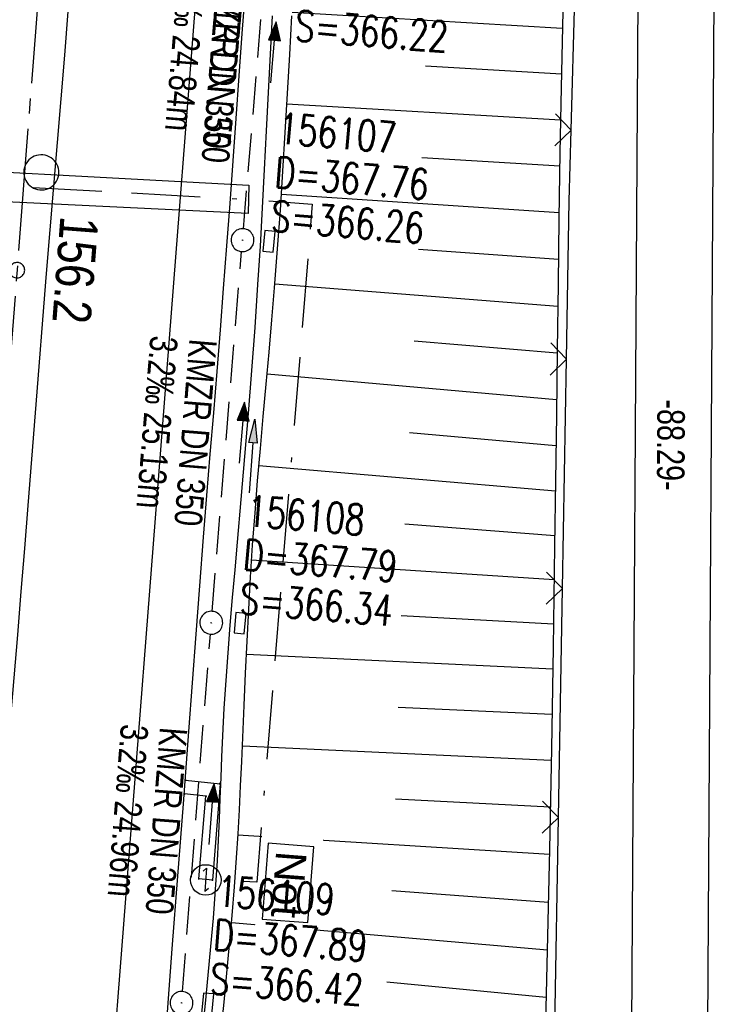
# Model space of a CAD drawing. Extents: x 510944 to 511312, y 468631 to 469578.
# Tile 20 of 30: x 511132 to 511177, y 469246 to 469310. Entities that reach past the tile are written whole.
import ezdxf

# ---------------------------------------------------------------- set-up
doc = ezdxf.new("R2010")
doc.units = 0
doc.header["$LTSCALE"] = 10
doc.header["$MEASUREMENT"] = 0
for name, pattern in [('ACAD_ISO16W100', [73, 15, -6.5, 15, -6.5, 15, -7, 1, -7]), ('ACHSE', [5.5, 4, -0.5, 0.5, -0.5]), ('AUSGEZOGEN', [0]), ('LT00', [0]), ('STRICHLINIE2', [0.375, 0.25, -0.125])]:
    doc.linetypes.add(name, pattern=pattern)
doc.layers.get('0').update_dxf_attribs({"linetype": 'LT00'})
for name, color, linetype in [('--EK_FBR', 1, 'LT00'), ('--EK_Halt-Pfeil', 4, 'LT00'), ('--EK_Haltung', 7, 'STRICHLINIE2'), ('--EK_Haltung-Text', 140, 'LT00'), ('--EK_Schacht-Text', 5, 'LT00'), ('--EL_DFK_AB_L', 21, 'LT00'), ('--EL_Halt-Pfeil', 4, 'LT00'), ('--EL_Haltung', 182, 'STRICHLINIE2'), ('--EL_Haltung-Text', 182, 'LT00'), ('-AX-093', 35, 'ACHSE'), ('-ST-93-1', 250, 'LT00'), ('ABSTAND', 8, 'LT00'), ('BAB-KABEL', 220, 'ACAD_ISO16W100'), ('BAB-NS_SYB', 221, 'Continuous'), ('BAB-NS_TEXT', 221, 'Continuous'), ('DFK_AB_L', 21, 'LT00'), ('DFK_KATASTER', 250, 'LT00'), ('PFEIL', 140, 'AUSGEZOGEN'), ('V098_AFBR_BAB', 250, 'LT00'), ('V098_BOESCH', 250, 'LT00'), ('V098_BOSCHUNG', 250, 'LT00'), ('V098_GEHWEG', 250, 'LT00'), ('V098_GRABEN', 250, 'LT00'), ('V098_KA_PRUF', 182, 'LT00'), ('V098_LD_MARK', 250, 'LT00'), ('V098_SINKK', 182, 'LT00'), ('V098_ZAUN', 40, 'LT00')]:
    doc.layers.add(name, color=color, linetype=linetype)
doc.styles.add('Beschrift', font='ARIAL.TTF')
doc.styles.add('Haltungsbeschriftung', font='ARIAL.TTF', dxfattribs={"width": 0.75})
doc.styles.add('schachtbeschriftung', font='romans.shx', dxfattribs={"width": 0.75, "height": 2})
doc.styles.get("Standard").update_dxf_attribs({"font": 'ARIAL.TTF'})

# ---------------------------------------------------------------- blocks, each defined once
blk = doc.blocks.new('NS-SYMB')
at = {"layer": 'BAB-NS_SYB'}
for p, q in [((0.179, 0.071), (0.25, 0)), ((-0.25, 0), (0.25, 0)), ((-0.25, 0), (-0.179, -0.071))]:
    blk.add_line(p, q, dxfattribs=at)
blk.add_circle((0, 0), 0.325, dxfattribs=at)
blk = doc.blocks.new('Pfreil3')
at = {"layer": 'PFEIL'}
blk.add_hatch(color=256, dxfattribs=at).paths.add_polyline_path([(-1.549, 0.273), (-1.549, -0.273), (0, 0)])
for p, q in [((-1.549, 0), (-4.831, 0)), ((-1.549, -0.273), (-1.549, 0.273)), ((-1.549, 0.273), (0, 0)), ((0, 0), (-1.549, -0.273))]:
    blk.add_line(p, q, dxfattribs=at)
blk = doc.blocks.new('SYMB0003')
at = {"color": 0, "linetype": 'ByBlock'}
for p, q in [((-0.015712, 0), (0.010166, 0.012015)), ((0, -0.021257), (-0.015712, 0)), ((0.010166, 0.012015), (0, -0.021257))]:
    blk.add_line(p, q, dxfattribs=at)
for points in [[(-0.031395, 0.499013), (-0.093691, 0.491144), (-0.154509, 0.475528), (-0.21289, 0.452414), (-0.267913, 0.422164), (-0.318712, 0.385257), (-0.364484, 0.342274), (-0.404509, 0.293893), (-0.438154, 0.240877), (-0.464888, 0.184062), (-0.484292, 0.124345), (-0.496058, 0.062667), (-0.5, 0)], [(0.5, 0), (0.496057, 0.062667), (0.484292, 0.124345), (0.464888, 0.184062), (0.438153, 0.240877), (0.404509, 0.293893), (0.364484, 0.342274), (0.318712, 0.385257), (0.267913, 0.422164), (0.21289, 0.452414), (0.154509, 0.475528), (0.093691, 0.491144), (0.031395, 0.499013), (-0.031395, 0.499013)], [(-0.5, 0), (-0.496058, -0.062667), (-0.484292, -0.124345), (-0.464888, -0.184062), (-0.438154, -0.240877), (-0.404509, -0.293893), (-0.364485, -0.342274), (-0.318712, -0.385257), (-0.267914, -0.422164), (-0.21289, -0.452414), (-0.154509, -0.475529), (-0.093691, -0.491144), (-0.031395, -0.499014), (0.031395, -0.499014)], [(0.031395, -0.499014), (0.093691, -0.491144), (0.154509, -0.475529), (0.21289, -0.452414), (0.267914, -0.422164), (0.318712, -0.385257), (0.364485, -0.342274), (0.404509, -0.293893), (0.438154, -0.240877), (0.464889, -0.184062), (0.484292, -0.124345), (0.496058, -0.062667), (0.5, 0)]]:
    blk.add_lwpolyline(points, dxfattribs=at)
blk = doc.blocks.new('SYMB0002')
at = {"color": 0, "linetype": 'ByBlock'}
for points in [[(-0.031395, 0.499013), (-0.093691, 0.491144), (-0.154509, 0.475528), (-0.21289, 0.452414), (-0.267913, 0.422164), (-0.318712, 0.385257), (-0.364484, 0.342274), (-0.404509, 0.293893), (-0.438154, 0.240877), (-0.464888, 0.184062), (-0.484292, 0.124345), (-0.496058, 0.062667), (-0.5, 0)], [(0.5, 0), (0.496057, 0.062667), (0.484292, 0.124345), (0.464888, 0.184062), (0.438153, 0.240877), (0.404509, 0.293893), (0.364484, 0.342274), (0.318712, 0.385257), (0.267913, 0.422164), (0.21289, 0.452414), (0.154509, 0.475528), (0.093691, 0.491144), (0.031395, 0.499013), (-0.031395, 0.499013)], [(-0.5, 0), (-0.496058, -0.062667), (-0.484292, -0.124345), (-0.464888, -0.184062), (-0.438154, -0.240877), (-0.404509, -0.293893), (-0.364485, -0.342274), (-0.318712, -0.385257), (-0.267914, -0.422164), (-0.21289, -0.452414), (-0.154509, -0.475529), (-0.093691, -0.491144), (-0.031395, -0.499014), (0.031395, -0.499014)], [(0.031395, -0.499014), (0.093691, -0.491144), (0.154509, -0.475529), (0.21289, -0.452414), (0.267914, -0.422164), (0.318712, -0.385257), (0.364485, -0.342274), (0.404509, -0.293893), (0.438154, -0.240877), (0.464889, -0.184062), (0.484292, -0.124345), (0.496058, -0.062667), (0.5, 0)]]:
    blk.add_lwpolyline(points, dxfattribs=at)
blk = doc.blocks.new('SYMB0011')
at = {"color": 0, "linetype": 'ByBlock'}
for p, q in [((0.5, 0), (-0.5, 0)), ((0, 0.5), (0, -0.5))]:
    blk.add_line(p, q, dxfattribs=at)
blk = doc.blocks.new('SYMB0024')
at = {"color": 0, "linetype": 'ByBlock'}
for p, q in [((-0.5, 0.5), (0, 0)), ((0, 0), (0.5, 0.5))]:
    blk.add_line(p, q, dxfattribs=at)
blk = doc.blocks.new('SYMB0652')
at = {"color": 0, "linetype": 'ByBlock'}
blk.add_lwpolyline([(-0.15, -0.075), (0.15, -0.075), (0.15, 0.075), (-0.15, 0.075), (-0.15, -0.075)], dxfattribs=at)
blk = doc.blocks.new('SYMB0070')
at = {"color": 0, "linetype": 'ByBlock'}
for p, q in [((-0.5, 0), (0.2, 0)), ((0.5, 0), (0.2, 0.1)), ((0.2, 0.1), (0.2, 0)), ((0.468, 0), (0.21, 0.086)), ((0.21, 0.086), (0.21, -0.086)), ((0.21, -0.086), (0.468, 0)), ((0.22, -0.072), (0.437, 0)), ((0.23, -0.058), (0.405, 0)), ((0.24, -0.045), (0.374, 0)), ((0.342, 0), (0.25, 0.031)), ((0.25, 0.031), (0.25, -0.031)), ((0.25, -0.031), (0.342, 0)), ((0.26, -0.017), (0.31, 0)), ((0.27, -0.003), (0.279, 0))]:
    blk.add_line(p, q, dxfattribs=at)
for points in [[(0.2, 0), (0.2, -0.1), (0.5, 0)], [(0.437, 0), (0.22, 0.072), (0.22, -0.072)], [(0.405, 0), (0.23, 0.058), (0.23, -0.058)], [(0.374, 0), (0.24, 0.045), (0.24, -0.045)], [(0.31, 0), (0.26, 0.017), (0.26, -0.017)], [(0.279, 0), (0.27, 0.003), (0.27, -0.003)]]:
    blk.add_lwpolyline(points, dxfattribs=at)
blk = doc.blocks.new('SYMB2')
at = {"color": 0, "linetype": 'ByBlock', "flags": 128}
for points in [[(-0.031395, 0.499013), (-0.093691, 0.491144), (-0.154509, 0.475528), (-0.21289, 0.452414), (-0.267913, 0.422164), (-0.318712, 0.385257), (-0.364484, 0.342274), (-0.404509, 0.293893), (-0.438154, 0.240877), (-0.464888, 0.184062), (-0.484292, 0.124345), (-0.496058, 0.062667), (-0.5, 0)], [(-0.5, 0), (-0.496058, -0.062667), (-0.484292, -0.124345), (-0.464888, -0.184062), (-0.438154, -0.240877), (-0.404509, -0.293893), (-0.364485, -0.342274), (-0.318712, -0.385257), (-0.267914, -0.422164), (-0.21289, -0.452414), (-0.154509, -0.475529), (-0.093691, -0.491144), (-0.031395, -0.499014), (0.031395, -0.499014)], [(0.5, 0), (0.496057, 0.062667), (0.484292, 0.124345), (0.464888, 0.184062), (0.438153, 0.240877), (0.404509, 0.293893), (0.364484, 0.342274), (0.318712, 0.385257), (0.267913, 0.422164), (0.21289, 0.452414), (0.154509, 0.475528), (0.093691, 0.491144), (0.031395, 0.499013), (-0.031395, 0.499013)], [(0.031395, -0.499014), (0.093691, -0.491144), (0.154509, -0.475529), (0.21289, -0.452414), (0.267914, -0.422164), (0.318712, -0.385257), (0.364485, -0.342274), (0.404509, -0.293893), (0.438154, -0.240877), (0.464889, -0.184062), (0.484292, -0.124345), (0.496058, -0.062667), (0.5, 0)]]:
    blk.add_lwpolyline(points, dxfattribs=at)

msp = doc.modelspace()

# ---------------------------------------------------------------- linework, layer by layer
at = {"layer": '--EK_FBR'}
for points in [[(511141.184, 469244.724), (511141.552, 469249.466), (511141.918, 469254.208), (511142.282, 469258.95), (511142.642, 469263.693), (511142.88, 469266.873), (511143.118, 469270.053), (511143.359, 469273.233), (511143.605, 469276.413), (511143.821, 469279.126), (511144.041, 469281.838), (511144.263, 469284.55), (511144.483, 469287.263), (511144.701, 469289.975), (511144.914, 469292.688), (511145.125, 469295.47), (511145.33, 469298.253), (511145.531, 469301.036), (511145.731, 469303.819), (511145.932, 469306.602), (511146.135, 469309.385), (511146.343, 469312.168)], [(511130.962, 469264.388), (511131.195, 469267.206), (511131.429, 469270.025), (511131.663, 469272.843), (511131.895, 469275.661), (511132.122, 469278.48), (511132.361, 469281.516), (511132.597, 469284.553), (511132.832, 469287.59), (511133.07, 469290.627), (511133.313, 469293.663), (511133.549, 469296.521), (511133.789, 469299.379), (511134.031, 469302.237), (511134.272, 469305.094), (511134.507, 469307.953), (511134.734, 469310.812)]]:
    msp.add_lwpolyline(points, dxfattribs=at)
at = {"layer": '--EK_Haltung'}
for p, q in [((511146.212, 469296.598), (511148.152, 469319.858)), ((511144.163, 469271.553), (511146.089, 469295.103)), ((511142.215, 469246.665), (511144.044, 469270.058))]:
    msp.add_line(p, q, dxfattribs=at)
at = {"layer": '--EL_DFK_AB_L'}
msp.add_line((511172.116, 469324.52), (511171.585, 469237.73), dxfattribs=at)
at = {"layer": '--EL_Haltung'}
for p, q in [((511146.212, 469296.598), (511148.152, 469319.858)), ((511144.163, 469271.553), (511146.089, 469295.103)), ((511142.215, 469246.665), (511144.044, 469270.058))]:
    msp.add_line(p, q, dxfattribs=at)
at = {"layer": '-AX-093', "ltscale": 0.2}
msp.add_lwpolyline([(511152.427, 469566.358), (511081.204, 468644.03)], dxfattribs=at)
at = {"layer": 'BAB-KABEL', "linetype": 'Continuous', "ltscale": 0.03, "flags": 128}
msp.add_lwpolyline([(511118.985, 469300.945), (511146.559, 469299.441), (511146.521, 469297.601), (511118.865, 469298.928)], close=True, dxfattribs=at)
at = {"layer": 'DFK_AB_L'}
msp.add_line((511172.116, 469324.52), (511171.585, 469237.73), dxfattribs=at)
at = {"layer": 'DFK_KATASTER'}
msp.add_line((511176.585, 469237.7), (511177.106, 469323.38), dxfattribs=at)
at = {"layer": 'V098_AFBR_BAB'}
for points in [[(511141.184, 469244.724), (511141.552, 469249.466), (511141.918, 469254.208), (511142.282, 469258.95), (511142.642, 469263.693), (511142.88, 469266.873), (511143.118, 469270.053), (511143.359, 469273.233), (511143.605, 469276.413), (511143.821, 469279.126), (511144.041, 469281.838), (511144.263, 469284.55), (511144.483, 469287.263), (511144.701, 469289.975), (511144.914, 469292.688), (511145.125, 469295.47), (511145.33, 469298.253), (511145.531, 469301.036), (511145.731, 469303.819), (511145.932, 469306.602), (511146.135, 469309.385), (511146.343, 469312.168)], [(511130.962, 469264.388), (511131.195, 469267.206), (511131.429, 469270.025), (511131.663, 469272.843), (511131.895, 469275.661), (511132.122, 469278.48), (511132.361, 469281.516), (511132.597, 469284.553), (511132.832, 469287.59), (511133.07, 469290.627), (511133.313, 469293.663), (511133.549, 469296.521), (511133.789, 469299.379), (511134.031, 469302.237), (511134.272, 469305.094), (511134.507, 469307.953), (511134.734, 469310.812)]]:
    msp.add_lwpolyline(points, dxfattribs=at)
at = {"layer": 'V098_BOESCH'}
msp.add_lwpolyline([(511167.134, 469311.838), (511167.069, 469308.845), (511167.011, 469305.853), (511166.936, 469301.563), (511166.87, 469297.272), (511166.809, 469292.981), (511166.752, 469288.69), (511166.697, 469284.398), (511166.641, 469280.106), (511166.583, 469275.815), (511166.484, 469269.196), (511166.373, 469262.579), (511166.247, 469255.961), (511166.107, 469249.344), (511165.951, 469242.728)], dxfattribs=at)
at = {"layer": 'V098_BOSCHUNG'}
for p, q in [((511149.398, 469310.778), (511167.087, 469309.726)), ((511158.126, 469307.254), (511167.028, 469306.738)), ((511149.053, 469304.774), (511166.973, 469303.736)), ((511157.9, 469301.257), (511166.923, 469300.707)), ((511148.694, 469298.852), (511166.876, 469297.665)), ((511157.663, 469295.26), (511166.832, 469294.608)), ((511148.274, 469292.988), (511166.79, 469291.536)), ((511157.389, 469289.264), (511166.75, 469288.476)), ((511147.764, 469287.104), (511166.71, 469285.428)), ((511157.082, 469283.268), (511166.672, 469282.419)), ((511147.222, 469281.089), (511166.633, 469279.451)), ((511156.781, 469277.271), (511166.593, 469276.524)), ((511146.748, 469274.918), (511166.552, 469273.627)), ((511156.536, 469271.274), (511166.508, 469270.732)), ((511146.411, 469268.752), (511166.461, 469267.798)), ((511156.343, 469265.276), (511166.412, 469264.824)), ((511146.145, 469262.745), (511166.359, 469261.81)), ((511156.156, 469259.279), (511166.302, 469258.756)), ((511145.853, 469256.914), (511166.241, 469255.647)), ((511155.919, 469253.283), (511166.176, 469252.511)), ((511145.428, 469251.187), (511166.108, 469249.385)), ((511155.599, 469247.29), (511166.037, 469246.298))]:
    msp.add_line(p, q, dxfattribs=at)
at = {"layer": 'V098_GEHWEG'}
msp.add_lwpolyline([(511142.417, 469260.503), (511144.675, 469260.27), (511144.185, 469253.953), (511143.288, 469254.043), (511143.755, 469259.443), (511142.356, 469259.599)], dxfattribs=at)
at = {"layer": 'V098_GRABEN'}
for points in [[(511143.537, 469244.007), (511143.725, 469245.874), (511143.909, 469247.74), (511144.084, 469249.607), (511144.245, 469251.475), (511144.388, 469253.344), (511144.507, 469255.215), (511144.577, 469256.577), (511144.636, 469257.941), (511144.69, 469259.304), (511144.741, 469260.668), (511144.796, 469262.032), (511144.858, 469263.395), (511144.957, 469265.208), (511145.074, 469267.021), (511145.206, 469268.832), (511145.35, 469270.643), (511145.502, 469272.453), (511145.659, 469274.262), (511145.818, 469276.072), (511146.064, 469278.883), (511146.304, 469281.694), (511146.537, 469284.505), (511146.759, 469287.317), (511146.968, 469290.13), (511147.161, 469292.944), (511147.318, 469295.456), (511147.463, 469297.969), (511147.599, 469300.483), (511147.728, 469302.998), (511147.855, 469305.512), (511147.98, 469308.027), (511148.108, 469310.541)], [(511144.75, 469244.092), (511144.938, 469245.977), (511145.122, 469247.863), (511145.3, 469249.749), (511145.467, 469251.637), (511145.621, 469253.525), (511145.758, 469255.414), (511145.858, 469256.988), (511145.946, 469258.563), (511146.026, 469260.139), (511146.099, 469261.715), (511146.169, 469263.292), (511146.26, 469265.393), (511146.353, 469267.495), (511146.451, 469269.596), (511146.558, 469271.696), (511146.677, 469273.796), (511146.813, 469275.894), (511146.968, 469278.001), (511147.139, 469280.107), (511147.321, 469282.213), (511147.51, 469284.318), (511147.702, 469286.423), (511147.893, 469288.528), (511148.078, 469290.633), (511148.254, 469292.739), (511148.448, 469295.279), (511148.626, 469297.821), (511148.79, 469300.364), (511148.944, 469302.907), (511149.092, 469305.451), (511149.238, 469307.995), (511149.384, 469310.539)]]:
    msp.add_lwpolyline(points, dxfattribs=at)
at = {"layer": 'V098_LD_MARK'}
msp.add_lwpolyline([(511152.131, 469427.722), (511151.319, 469417.358), (511150.507, 469406.994), (511149.619, 469395.634), (511148.734, 469384.273), (511147.849, 469372.913), (511146.965, 469361.552), (511146.081, 469350.192), (511145.197, 469338.831), (511144.311, 469327.471), (511143.459, 469316.557), (511142.606, 469305.643), (511141.752, 469294.729), (511140.9, 469283.815), (511140.049, 469272.901), (511139.201, 469261.987), (511138.356, 469251.073), (511137.515, 469240.158)], dxfattribs=at)
at = {"layer": 'V098_ZAUN'}
for p, q in [((511167.67, 469303.047), (511168.089, 469318.041)), ((511167.094, 469273.053), (511167.358, 469288.051)), ((511166.831, 469258.055), (511167.094, 469273.053)), ((511166.567, 469243.058), (511166.831, 469258.055))]:
    msp.add_line(p, q, dxfattribs=at)
msp.add_lwpolyline([(511167.358, 469288.051), (511167.54, 469298.416), (511167.67, 469303.047)], dxfattribs=at)

# ---------------------------------------------------------------- block references
at = {"layer": '--EK_Halt-Pfeil', "yscale": 4, "zscale": 4}
for p, xscale, rotation in [((511148.179, 469308.145), 4.000000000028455, 85.23404999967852), ((511146.123, 469283.247), 3.99999999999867, 85.32500999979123), ((511144.126, 469258.284), 3.999999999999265, 85.53131000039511)]:
    msp.add_blockref('SYMB0070', p, dxfattribs=dict(at, xscale=xscale, rotation=rotation))
at = {"layer": '--EL_Halt-Pfeil', "yscale": 4, "zscale": 4}
for p, xscale, rotation in [((511148.179, 469308.145), 4.000000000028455, 85.23404999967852), ((511146.123, 469283.247), 3.99999999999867, 85.32500999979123), ((511144.126, 469258.284), 3.999999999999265, 85.53131000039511)]:
    msp.add_blockref('SYMB0070', p, dxfattribs=dict(at, xscale=xscale, rotation=rotation))
at = {"layer": '-ST-93-1', "rotation": 274.1956499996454}
msp.add_blockref('SYMB2', (511131.386, 469293.886), dxfattribs=at)
at = {"layer": 'BAB-NS_SYB', "xscale": 3.075000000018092, "yscale": 3.075000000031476, "zscale": 3.075, "rotation": 265.5693100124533}
msp.add_blockref('NS-SYMB', (511143.741, 469253.969), dxfattribs=at)
at = {"layer": 'PFEIL', "rotation": 85.52145538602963}
msp.add_blockref('Pfreil3', (511146.952, 469284.13), dxfattribs=at)
at = {"layer": 'V098_GEHWEG', "xscale": 0.09999999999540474, "yscale": 0.09999999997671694, "zscale": 0.1, "rotation": 264.86010000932}
for p in [(511142.417, 469260.503), (511144.675, 469260.27), (511142.356, 469259.599), (511143.755, 469259.443), (511143.288, 469254.043), (511144.185, 469253.953)]:
    msp.add_blockref('SYMB0011', p, dxfattribs=at)
at = {"layer": 'V098_KA_PRUF'}
for name, p, xscale, yscale, zscale, rotation in [('SYMB0002', (511132.978, 469300.29), 2.299999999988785, 2.299999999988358, 2.3, 264.8600999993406), ('SYMB0003', (511146.15, 469295.851), 1.500000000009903, 1.5, 1.5, 264.8601000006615), ('SYMB0003', (511144.102, 469270.806), 1.500000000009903, 1.5, 1.5, 264.8601000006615), ('SYMB0003', (511142.157, 469245.917), 1.500000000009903, 1.5, 1.5, 264.8601000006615)]:
    msp.add_blockref(name, p, dxfattribs=dict(at, xscale=xscale, yscale=yscale, zscale=zscale, rotation=rotation))
at = {"layer": 'V098_SINKK', "xscale": 4.499999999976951, "yscale": 4.5, "zscale": 4.5, "rotation": 264.860099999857}
for p in [(511147.883, 469295.773), (511145.991, 469270.778), (511143.866, 469245.864)]:
    msp.add_blockref('SYMB0652', p, dxfattribs=at)
at = {"layer": 'V098_ZAUN', "yscale": 2.099999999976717, "zscale": 2.1}
for p, xscale, rotation in [((511167.67, 469303.047), 2.099999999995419, 88.39782999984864), ((511167.358, 469288.051), 2.100000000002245, 88.99380000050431), ((511167.094, 469273.053), 2.100000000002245, 88.99380000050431), ((511166.831, 469258.055), 2.100000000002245, 88.99380000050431)]:
    msp.add_blockref('SYMB0024', p, dxfattribs=dict(at, xscale=xscale, rotation=rotation))

# ---------------------------------------------------------------- texts
at = {"layer": '--EK_Haltung-Text', "style": 'Haltungsbeschriftung', "width": 0.75}
for s, rotation, p in [('1.6‰ 24.84m', -94.76595, (511142.012, 469314.342)), ('KMZR DN 350', -94.76595, (511144.564, 469314.129)), ('3.2‰ 25.13m', -94.67498, (511140.126, 469289.641)), ('KMZR DN 350', -94.67498, (511142.677, 469289.432)), ('3.2‰ 24.96m', -94.46868, (511138.197, 469264.21)), ('KMZR DN 350', -94.46868, (511140.749, 469264.011))]:
    msp.add_text(s, height=1.8, rotation=rotation, dxfattribs=at).set_placement(p)
at = {"layer": '--EK_Schacht-Text', "style": 'schachtbeschriftung', "width": 0.75}
for s, rotation, p in [('S=366.22', -4.36024, (511149.535, 469308.917)), ('156107', -4.76595, (511148.435, 469302.193)), ('D=367.76', -4.76595, (511148.196, 469299.323)), ('S=366.26', -4.76595, (511147.956, 469296.453)), ('156108', -4.67498, (511146.377, 469277.152)), ('D=367.79', -4.67498, (511146.142, 469274.281)), ('S=366.34', -4.67498, (511145.907, 469271.411)), ('S=366.42', -4.46868, (511143.96, 469246.528))]:
    msp.add_text(s, height=2, rotation=rotation, dxfattribs=at).set_placement(p)
at = {"layer": '--EL_Haltung-Text', "style": 'Haltungsbeschriftung', "width": 0.75}
for rotation, p in [(-94.76595, (511144.48, 469313.201)), (-94.67498, (511142.677, 469289.432)), (-94.46868, (511140.749, 469264.011))]:
    msp.add_text('KMZR DN 350', height=1.8, rotation=rotation, dxfattribs=at).set_placement(p)
at = {"layer": '-ST-93-1', "style": 'Beschrift', "width": 0.8}
msp.add_text('  156.2', height=2.5, rotation=-94.41426, dxfattribs=at).set_placement((511134.35, 469299.02))
at = {"layer": 'ABSTAND', "width": 0.75}
msp.add_text(' -88.29-', height=1.8, rotation=-90.34997, dxfattribs=at).set_placement((511173.319, 469285.956))

# ---------------------------------------------------------------- next in the draw order: texts
at = {"layer": 'BAB-NS_SYB', "insert": (511148.33, 469255.912), "char_height": 2, "attachment_point": 7, "rotation": 265.5693, "style": 'Beschrift', "bg_fill": 2}
msp.add_mtext('Not', dxfattribs=at)

# ---------------------------------------------------------------- next in the draw order: linework, layer by layer
at = {"layer": 'BAB-KABEL', "ltscale": 0.03, "flags": 128}
msp.add_lwpolyline([(511089.738, 469285.052), (511090.066, 469284.024), (511090.671, 469283.419), (511091.455, 469282.991), (511092.632, 469282.849), (511112.413, 469299.667), (511113.269, 469300.308), (511114.267, 469300.38), (511118.91, 469300.059), (511146.438, 469298.524), (511150.715, 469298.203), (511147.079, 469253.825), (511144.739, 469253.926)], dxfattribs=at)
at = {"layer": 'BAB-NS_TEXT', "linetype": 'Continuous', "flags": 128}
msp.add_lwpolyline([(511147.823, 469256.378), (511147.437, 469251.404), (511150.429, 469251.173), (511150.814, 469256.146)], close=True, dxfattribs=at)

# ---------------------------------------------------------------- next in the draw order: texts
at = {"layer": '--EK_Schacht-Text', "style": 'schachtbeschriftung', "width": 0.75}
for s, p in [('156109', (511144.409, 469252.271)), ('D=367.89', (511144.184, 469249.4))]:
    msp.add_text(s, height=2, rotation=-4.46868, dxfattribs=at).set_placement(p)

doc.saveas('drawing.dxf')
